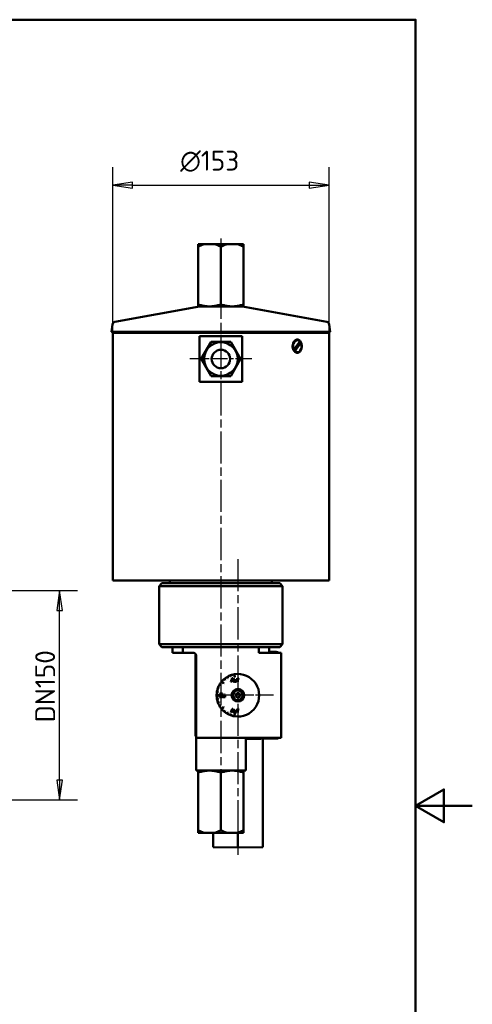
# Model space of a CAD drawing. Header units: millimetres. Extents: x 0 to 840, y 0 to 1188.
# Tile 18 of 18: x 521 to 840, y 454 to 1148. Entities that reach past the tile are written whole.
import ezdxf

# ---------------------------------------------------------------- set-up
doc = ezdxf.new("R2010")
doc.units = ezdxf.units.MM
doc.header["$LTSCALE"] = 4
doc.linetypes.add('CHAIN', pattern=[0.3543, 0.2362, -0.0295, 0.0591, -0.0295])
for name, color, linetype, lineweight in [('Bemaßungen(DIN)', 7, 'Continuous', 25), ('Mittelpunktmarkierung(DIN)', 4, 'CHAIN', 25), ('Rahmen_0', 179, 'Continuous', 50), ('Sichtbare Kanten(DIN)', 7, 'Continuous', 50)]:
    doc.layers.add(name, color=color, linetype=linetype, lineweight=lineweight)
doc.styles.add('STANDARD-BSI~0', font='isocpeur.ttf')
doc.dimstyles.new('STANDARD-DIN', dxfattribs={"dimscale": 4, "dimtxt": 3.5, "dimasz": 3.5, "dimexe": 3.175, "dimexo": 0, "dimgap": 0.8, "dimtad": 1, "dimrnd": 1e-08, "dimtxsty": 'STANDARD-BSI~0', "dimblk": 'Filled-1', "dimcen": 0.09, "dimdle": 10, "dimclrd": 5, "dimclre": 5, "dimclrt": 256, "dimadec": 1, "dimazin": 2, "dimtfac": 0.714286, "dimtdec": 3, "dimtmove": 0, "dimatfit": 3, "dimfxl": 0, "dimtolj": 1, "dimlwd": 25, "dimlwe": 25, "dimarcsym": 0})

# ---------------------------------------------------------------- blocks, each defined once
blk = doc.blocks.new('Ränder Default Border')
at = {"layer": 'Rahmen_0', "flags": 128}
for points in [[(10, 10), (10, 287), (200, 287), (200, 10), (10, 10)], [(210, 148.5), (200, 148.5), (205, 151.39), (205, 145.61), (200, 148.5)]]:
    blk.add_lwpolyline(points, dxfattribs=at)
blk = doc.blocks.new('Filled-1')
at = {"color": 0}
for p, q in [((0, 0), (-1, 0.143)), ((-1, 0.143), (-1, -0.143)), ((-1, 0), (0, 0)), ((-1, -0.143), (0, 0))]:
    blk.add_line(p, q, dxfattribs=at)
at = {"color": 0, "flags": 128}
blk.add_lwpolyline([(-1, -0.143), (0, 0), (-1, 0.143), (-1, -0.143)], dxfattribs=at)
at = {"color": 0}
blk.add_solid([(-1, -0.143), (0, 0), (-1, 0.143), (-1, -0.143)], dxfattribs=at)
blk = doc.blocks.new('*D19')
at = {"layer": 'Bemaßungen(DIN)', "color": 5, "linetype": 'Continuous', "lineweight": 25}
for p, q in [((586.65, 927.38), (586.65, 1044.08)), ((739.05, 927.38), (739.05, 1044.08)), ((600.65, 1031.38), (725.05, 1031.38))]:
    blk.add_line(p, q, dxfattribs=at)
at = {"layer": 'Defpoints', "color": 0, "linetype": 'Continuous'}
for p in [(739.05, 1031.38), (586.65, 927.38), (739.05, 927.38)]:
    blk.add_point(p, dxfattribs=at)
at = {"layer": 'Bemaßungen(DIN)', "color": 5, "linetype": 'Continuous', "lineweight": 25, "xscale": 14, "yscale": 14, "zscale": 14, "rotation": 180}
blk.add_blockref('Filled-1', (586.65, 1031.38), dxfattribs=at)
at = {"layer": 'Bemaßungen(DIN)', "color": 5, "linetype": 'Continuous', "lineweight": 25, "xscale": 14, "yscale": 14, "zscale": 14}
blk.add_blockref('Filled-1', (739.05, 1031.38), dxfattribs=at)
at = {"layer": 'Bemaßungen(DIN)', "color": 250, "linetype": 'Continuous', "lineweight": 25, "true_color": 0x3f3f3f, "insert": (625.29, 1055.65), "char_height": 14, "attachment_point": 1, "style": 'STANDARD-BSI~0'}
blk.add_mtext('\\A1; \\fAIGDT|b0|i0;\\H14.0000;n\\fISOCPEUR|b0|i0;\\H14.0000;153', dxfattribs=at)
blk = doc.blocks.new('*D23')
at = {"layer": 'Bemaßungen(DIN)', "color": 5, "linetype": 'Continuous', "lineweight": 25}
for p, q in [((395.65, 745.63), (561.92, 745.63)), ((549.22, 612.13), (549.22, 731.63)), ((395.65, 598.13), (561.92, 598.13))]:
    blk.add_line(p, q, dxfattribs=at)
at = {"layer": 'Defpoints', "color": 0, "linetype": 'Continuous'}
for p in [(395.65, 745.63), (549.22, 745.63), (395.65, 598.13)]:
    blk.add_point(p, dxfattribs=at)
at = {"layer": 'Bemaßungen(DIN)', "color": 5, "linetype": 'Continuous', "lineweight": 25, "xscale": 14, "yscale": 14, "zscale": 14}
for p, rotation in [((549.22, 745.63), 90), ((549.22, 598.13), 270)]:
    blk.add_blockref('Filled-1', p, dxfattribs=dict(at, rotation=rotation))
at = {"layer": 'Bemaßungen(DIN)', "color": 250, "linetype": 'Continuous', "lineweight": 25, "true_color": 0x3f3f3f, "insert": (532.02, 643.88), "char_height": 14, "attachment_point": 1, "rotation": 90, "style": 'STANDARD-BSI~0'}
blk.add_mtext('\\A1; DN150', dxfattribs=at)

msp = doc.modelspace()

# ---------------------------------------------------------------- linework, layer by layer
at = {"layer": 'Mittelpunktmarkierung(DIN)', "linetype": 'CHAIN', "ltscale": 23.990969}
for p, q in [((662.85, 993.792), (662.85, 610.492)), ((674.85, 767.893), (674.85, 559.544))]:
    msp.add_line(p, q, dxfattribs=at)
at = {"layer": 'Mittelpunktmarkierung(DIN)', "linetype": 'CHAIN', "ltscale": 12.1434}
msp.add_line((684.707, 908.881), (640.994, 908.881), dxfattribs=at)
at = {"layer": 'Mittelpunktmarkierung(DIN)', "linetype": 'CHAIN', "ltscale": 9.722965}
msp.add_line((699.85, 671.881), (664.85, 671.881), dxfattribs=at)
at = {"layer": 'Sichtbare Kanten(DIN)'}
for p, q in [((651.448, 989.881), (646.85, 989.881)), ((646.85, 987.881), (646.85, 989.881)), ((646.85, 987.881), (646.85, 947.381)), ((651.448, 989.881), (658.252, 989.881)), ((667.448, 989.881), (658.252, 989.881)), ((662.85, 987.881), (662.85, 947.381)), ((667.448, 989.881), (674.252, 989.881)), ((678.85, 989.881), (674.252, 989.881)), ((678.85, 989.881), (678.85, 987.881)), ((678.85, 987.881), (678.85, 947.381)), ((647.672, 945.849), (588.144, 934.997)), ((646.85, 945.952), (646.85, 947.381)), ((646.973, 945.881), (646.85, 945.952)), ((646.973, 945.881), (678.727, 945.881)), ((678.028, 945.849), (737.556, 934.997)), ((678.727, 945.881), (678.85, 945.952)), ((678.85, 947.381), (678.85, 945.952)), ((586.518, 933.273), (585.871, 928.003)), ((739.182, 933.273), (739.829, 928.003)), ((585.871, 928.003), (739.829, 928.003)), ((586.863, 927.881), (585.871, 928.003)), ((587.15, 927.881), (586.65, 927.381)), ((739.05, 927.381), (586.65, 927.381)), ((586.65, 752.881), (586.65, 927.381)), ((586.863, 927.881), (738.837, 927.881)), ((677.85, 924.881), (647.85, 924.881)), ((647.85, 892.881), (647.85, 924.881)), ((677.85, 924.881), (677.85, 892.881)), ((738.55, 927.881), (739.05, 927.381)), ((738.837, 927.881), (739.829, 928.003)), ((739.05, 752.881), (739.05, 927.381)), ((648.994, 908.881), (655.922, 920.881)), ((655.922, 920.881), (669.778, 920.881)), ((669.778, 920.881), (676.707, 908.881)), ((714.244, 915.586), (718.484, 921.272)), ((714.479, 915.052), (717.881, 919.614)), ((719.219, 920.176), (714.979, 914.49)), ((716.732, 922.081), (716.378, 922.081)), ((718.865, 920.176), (719.219, 920.176)), ((713.891, 915.586), (714.244, 915.586)), ((714.979, 914.49), (714.626, 914.49)), ((716.732, 913.681), (716.378, 913.681)), ((655.922, 896.881), (648.994, 908.881)), ((676.707, 908.881), (669.778, 896.881)), ((669.778, 896.881), (655.922, 896.881)), ((647.85, 892.881), (677.85, 892.881)), ((586.65, 752.881), (739.05, 752.881)), ((621.35, 750.881), (619.35, 748.881)), ((621.35, 750.881), (704.35, 750.881)), ((626.85, 750.881), (626.85, 752.881)), ((698.85, 750.881), (698.85, 752.881)), ((704.35, 750.881), (706.35, 748.881)), ((706.35, 748.881), (619.35, 748.881)), ((619.35, 748.881), (619.35, 707.881)), ((706.35, 748.881), (706.35, 707.881)), ((619.35, 707.881), (706.35, 707.881)), ((621.35, 705.881), (619.35, 707.881)), ((704.35, 705.881), (706.35, 707.881)), ((704.35, 705.881), (621.35, 705.881)), ((628.85, 701.881), (628.85, 705.881)), ((628.85, 701.881), (636.111, 701.881)), ((636.111, 701.881), (636.111, 705.881)), ((643.35, 701.881), (636.111, 701.881)), ((689.59, 705.881), (689.59, 701.881)), ((705.35, 701.881), (689.59, 701.881)), ((696.85, 701.881), (696.85, 705.881)), ((696.85, 702.521), (701.902, 702.432)), ((705.35, 701.881), (705.35, 641.881)), ((644.85, 644.329), (644.85, 699.433)), ((645.35, 699.881), (645.35, 641.881)), ((663.264, 681.407), (664.796, 680.122)), ((664.989, 680.352), (663.456, 681.637)), ((664.796, 680.122), (664.989, 680.352)), ((665.132, 683.307), (665.775, 682.541)), ((665.928, 682.67), (665.285, 683.436)), ((665.775, 682.541), (665.928, 682.67)), ((667.264, 684.821), (667.764, 683.955)), ((667.937, 684.055), (667.437, 684.921)), ((667.764, 683.955), (667.937, 684.055)), ((669.626, 685.942), (669.968, 685.002)), ((670.156, 685.071), (669.814, 686.01)), ((670.822, 683.878), (669.846, 681.338)), ((669.846, 681.338), (670.202, 681.338)), ((669.968, 685.002), (670.156, 685.071)), ((670.202, 681.338), (670.481, 682.107)), ((670.481, 682.107), (671.546, 682.107)), ((670.578, 682.38), (670.859, 683.125)), ((671.441, 682.38), (670.578, 682.38)), ((671.186, 683.878), (670.822, 683.878)), ((671.174, 683.085), (671.441, 682.38)), ((672.224, 681.338), (671.186, 683.878)), ((671.546, 682.107), (671.84, 681.338)), ((671.84, 681.338), (672.224, 681.338)), ((672.098, 686.626), (672.445, 684.657)), ((672.741, 684.709), (672.393, 686.678)), ((672.756, 683.18), (672.444, 683.18)), ((672.444, 683.18), (672.444, 682.039)), ((672.445, 684.657), (672.741, 684.709)), ((672.756, 682.159), (672.756, 683.18)), ((673.935, 683.18), (673.623, 683.18)), ((673.623, 683.18), (673.623, 682.194)), ((673.656, 681.609), (673.656, 681.338)), ((673.656, 681.338), (673.935, 681.338)), ((673.935, 681.338), (673.935, 683.18)), ((674.498, 683.18), (674.223, 683.18)), ((674.223, 683.18), (674.223, 682.938)), ((674.223, 682.938), (674.498, 682.938)), ((674.498, 683.375), (674.498, 683.18)), ((674.498, 682.938), (674.498, 681.338)), ((674.498, 681.338), (674.81, 681.338)), ((674.808, 683.18), (674.808, 683.348)), ((675.166, 683.18), (674.808, 683.18)), ((674.81, 681.338), (674.81, 682.938)), ((674.81, 682.938), (675.166, 682.938)), ((675.166, 682.938), (675.166, 683.18)), ((675.251, 683.617), (675.3, 683.89)), ((660.061, 674.387), (661.046, 674.214)), ((661.08, 674.411), (660.096, 674.584)), ((660.721, 676.917), (661.661, 676.575)), ((661.729, 676.763), (660.789, 677.105)), ((661.046, 674.214), (661.08, 674.411)), ((661.661, 676.575), (661.729, 676.763)), ((661.81, 679.294), (662.676, 678.794)), ((662.776, 678.967), (661.91, 679.467)), ((662.676, 678.794), (662.776, 678.967)), ((673.35, 672.747), (674.85, 673.613)), ((674.85, 673.613), (676.35, 672.747)), ((661.851, 672.031), (659.851, 672.031)), ((659.851, 671.731), (661.851, 671.731)), ((661.046, 669.548), (660.061, 669.375)), ((660.096, 669.178), (661.08, 669.352)), ((661.661, 667.187), (660.721, 666.845)), ((660.789, 666.657), (661.729, 666.999)), ((661.08, 669.352), (661.046, 669.548)), ((661.729, 666.999), (661.661, 667.187)), ((661.851, 671.731), (661.851, 672.031)), ((663.262, 672.481), (661.959, 670.855)), ((661.959, 670.855), (661.959, 670.544)), ((661.959, 670.544), (663.969, 670.544)), ((663.928, 673.084), (662.107, 673.084)), ((662.107, 673.084), (662.107, 672.783)), ((662.107, 672.783), (663.528, 672.783)), ((662.347, 670.844), (662.5, 671.024)), ((663.969, 670.844), (662.347, 670.844)), ((662.5, 671.024), (663.928, 672.783)), ((663.928, 672.783), (663.928, 673.084)), ((663.969, 670.544), (663.969, 670.844)), ((664.596, 672.385), (664.285, 672.385)), ((664.285, 672.385), (664.285, 671.244)), ((664.596, 671.364), (664.596, 672.385)), ((665.775, 672.385), (665.464, 672.385)), ((665.464, 672.385), (665.464, 671.399)), ((665.497, 670.815), (665.497, 670.544)), ((665.497, 670.544), (665.775, 670.544)), ((665.775, 670.544), (665.775, 672.385)), ((673.35, 671.015), (673.35, 672.747)), ((674.85, 670.149), (673.35, 671.015)), ((676.35, 671.015), (674.85, 670.149)), ((676.35, 672.747), (676.35, 671.015)), ((662.676, 664.968), (661.81, 664.468)), ((661.91, 664.295), (662.776, 664.795)), ((662.776, 664.795), (662.676, 664.968)), ((664.796, 663.64), (663.264, 662.355)), ((663.456, 662.125), (664.989, 663.41)), ((664.989, 663.41), (664.796, 663.64)), ((665.775, 661.221), (665.132, 660.455)), ((665.285, 660.326), (665.928, 661.092)), ((665.928, 661.092), (665.775, 661.221)), ((667.764, 659.807), (667.264, 658.941)), ((667.437, 658.841), (667.937, 659.707)), ((667.937, 659.707), (667.764, 659.807)), ((670.822, 662.338), (669.846, 659.798)), ((669.846, 659.798), (670.202, 659.798)), ((670.202, 659.798), (670.481, 660.567)), ((670.481, 660.567), (671.546, 660.567)), ((670.578, 660.84), (670.859, 661.585)), ((671.441, 660.84), (670.578, 660.84)), ((671.186, 662.338), (670.822, 662.338)), ((671.174, 661.545), (671.441, 660.84)), ((672.224, 659.798), (671.186, 662.338)), ((671.546, 660.567), (671.84, 659.798)), ((671.84, 659.798), (672.224, 659.798)), ((672.756, 661.64), (672.444, 661.64)), ((672.444, 661.64), (672.444, 660.499)), ((672.756, 660.619), (672.756, 661.64)), ((673.935, 661.64), (673.623, 661.64)), ((673.623, 661.64), (673.623, 660.654)), ((673.656, 660.069), (673.656, 659.798)), ((673.656, 659.798), (673.935, 659.798)), ((673.935, 659.798), (673.935, 661.64)), ((674.498, 661.64), (674.223, 661.64)), ((674.223, 661.64), (674.223, 661.398)), ((674.223, 661.398), (674.498, 661.398)), ((674.498, 661.835), (674.498, 661.64)), ((674.498, 661.398), (674.498, 659.798)), ((674.498, 659.798), (674.81, 659.798)), ((674.808, 661.64), (674.808, 661.808)), ((675.166, 661.64), (674.808, 661.64)), ((674.81, 659.798), (674.81, 661.398)), ((674.81, 661.398), (675.166, 661.398)), ((675.166, 661.398), (675.166, 661.64)), ((675.251, 662.077), (675.3, 662.35)), ((669.968, 658.76), (669.626, 657.82)), ((669.814, 657.752), (670.156, 658.691)), ((670.156, 658.691), (669.968, 658.76)), ((672.445, 659.105), (672.098, 657.136)), ((672.393, 657.084), (672.741, 659.053)), ((672.741, 659.053), (672.445, 659.105)), ((705.35, 641.881), (645.35, 641.881)), ((645.35, 641.881), (645.35, 618.881)), ((680.35, 641.881), (680.35, 618.881)), ((701.902, 641.33), (680.35, 640.953)), ((692.35, 641.163), (692.35, 564.837)), ((680.35, 618.881), (645.35, 618.881)), ((646.973, 618.881), (646.85, 618.81)), ((646.85, 617.381), (646.85, 618.81)), ((678.727, 618.881), (678.85, 618.81)), ((678.85, 618.81), (678.85, 617.381)), ((646.85, 576.881), (646.85, 617.381)), ((662.85, 576.881), (662.85, 617.381)), ((678.85, 576.881), (678.85, 617.381)), ((646.85, 574.881), (646.85, 576.881)), ((678.85, 576.881), (678.85, 574.881)), ((646.85, 574.881), (651.448, 574.881)), ((658.252, 574.881), (651.448, 574.881)), ((657.35, 564.837), (657.35, 574.881)), ((658.252, 574.881), (667.448, 574.881)), ((674.252, 574.881), (667.448, 574.881)), ((674.252, 574.881), (678.85, 574.881)), ((674.85, 564.532), (674.85, 574.881)), ((657.35, 564.837), (674.85, 564.532)), ((692.35, 564.837), (674.85, 564.532))]:
    msp.add_line(p, q, dxfattribs=at)
at = {"layer": 'Sichtbare Kanten(DIN)', "flags": 128}
for points in [[(651.448, 989.881), (651.265, 989.829), (651.082, 989.775), (650.898, 989.718), (650.714, 989.658), (650.529, 989.596), (650.343, 989.531), (650.157, 989.463), (649.97, 989.393), (649.783, 989.32), (649.594, 989.244), (649.405, 989.165), (649.215, 989.084), (649.024, 989), (648.832, 988.912), (648.639, 988.823), (648.446, 988.73), (648.251, 988.634), (648.054, 988.536), (647.857, 988.434), (647.658, 988.329), (647.458, 988.222), (647.257, 988.111), (647.054, 987.998), (646.85, 987.881)], [(662.85, 987.881), (662.646, 987.998), (662.443, 988.111), (662.242, 988.222), (662.042, 988.329), (661.843, 988.434), (661.646, 988.536), (661.45, 988.634), (661.255, 988.73), (661.061, 988.823), (660.868, 988.912), (660.676, 989), (660.485, 989.084), (660.295, 989.165), (660.106, 989.244), (659.918, 989.32), (659.73, 989.393), (659.543, 989.463), (659.357, 989.531), (659.172, 989.596), (658.987, 989.658), (658.802, 989.718), (658.618, 989.775), (658.435, 989.829), (658.252, 989.881)], [(667.448, 989.881), (667.265, 989.829), (667.082, 989.775), (666.898, 989.718), (666.714, 989.658), (666.529, 989.596), (666.343, 989.531), (666.157, 989.463), (665.97, 989.393), (665.783, 989.32), (665.594, 989.244), (665.405, 989.165), (665.215, 989.084), (665.024, 989), (664.832, 988.912), (664.639, 988.823), (664.446, 988.73), (664.251, 988.634), (664.054, 988.536), (663.857, 988.434), (663.658, 988.329), (663.458, 988.222), (663.257, 988.111), (663.054, 987.998), (662.85, 987.881)], [(678.85, 987.881), (678.646, 987.998), (678.443, 988.111), (678.242, 988.222), (678.042, 988.329), (677.843, 988.434), (677.646, 988.536), (677.45, 988.634), (677.255, 988.73), (677.061, 988.823), (676.868, 988.912), (676.676, 989), (676.485, 989.084), (676.295, 989.165), (676.106, 989.244), (675.918, 989.32), (675.73, 989.393), (675.543, 989.463), (675.357, 989.531), (675.172, 989.596), (674.987, 989.658), (674.802, 989.718), (674.618, 989.775), (674.435, 989.829), (674.252, 989.881)], [(646.85, 947.381), (647.606, 947.138), (648.337, 946.921), (649.046, 946.729), (649.737, 946.561), (650.41, 946.415), (651.069, 946.29), (651.717, 946.185), (652.355, 946.101), (652.985, 946.035), (653.61, 945.989), (654.231, 945.961), (654.85, 945.952), (655.469, 945.961), (656.09, 945.989), (656.715, 946.035), (657.345, 946.101), (657.983, 946.185), (658.631, 946.29), (659.29, 946.415), (659.964, 946.561), (660.654, 946.729), (661.363, 946.921), (662.094, 947.138), (662.85, 947.381)], [(662.85, 947.381), (663.606, 947.138), (664.337, 946.921), (665.046, 946.729), (665.737, 946.561), (666.41, 946.415), (667.069, 946.29), (667.717, 946.185), (668.355, 946.101), (668.985, 946.035), (669.61, 945.989), (670.231, 945.961), (670.85, 945.952), (671.469, 945.961), (672.09, 945.989), (672.715, 946.035), (673.345, 946.101), (673.983, 946.185), (674.631, 946.29), (675.29, 946.415), (675.964, 946.561), (676.654, 946.729), (677.363, 946.921), (678.094, 947.138), (678.85, 947.381)], [(716.732, 913.181), (716.312, 913.222), (715.887, 913.344), (715.469, 913.547), (715.072, 913.83), (714.708, 914.179), (714.387, 914.579), (714.105, 915.033), (713.86, 915.545), (713.662, 916.102), (713.521, 916.689), (713.436, 917.289), (713.408, 917.881), (713.436, 918.473), (713.521, 919.073), (713.662, 919.66), (713.86, 920.217), (714.105, 920.729), (714.387, 921.183), (714.708, 921.583), (715.072, 921.932), (715.469, 922.215), (715.887, 922.418), (716.312, 922.54), (716.732, 922.581)], [(716.732, 922.581), (717.148, 922.54), (717.563, 922.418), (717.966, 922.215), (718.341, 921.932), (718.682, 921.583), (718.979, 921.183), (719.236, 920.729), (719.458, 920.217), (719.635, 919.66), (719.762, 919.073), (719.837, 918.473), (719.862, 917.881), (719.837, 917.289), (719.762, 916.689), (719.635, 916.102), (719.458, 915.545), (719.236, 915.033), (718.979, 914.579), (718.682, 914.179), (718.341, 913.83), (717.966, 913.547), (717.563, 913.344), (717.148, 913.222), (716.732, 913.181)], [(717.881, 919.614), (717.918, 919.636), (717.955, 919.657), (717.993, 919.678), (718.03, 919.7), (718.069, 919.722), (718.107, 919.744), (718.146, 919.766), (718.186, 919.789), (718.225, 919.811), (718.265, 919.834), (718.306, 919.857), (718.346, 919.88), (718.387, 919.904), (718.429, 919.928), (718.471, 919.951), (718.513, 919.975), (718.556, 920), (718.599, 920.024), (718.642, 920.049), (718.686, 920.074), (718.73, 920.099), (718.775, 920.125), (718.82, 920.15), (718.865, 920.176)], [(714.626, 914.49), (714.619, 914.516), (714.612, 914.542), (714.605, 914.567), (714.599, 914.592), (714.592, 914.617), (714.585, 914.642), (714.579, 914.667), (714.573, 914.691), (714.566, 914.715), (714.56, 914.739), (714.554, 914.762), (714.548, 914.786), (714.542, 914.809), (714.536, 914.832), (714.53, 914.855), (714.524, 914.878), (714.518, 914.9), (714.512, 914.922), (714.507, 914.944), (714.501, 914.966), (714.495, 914.988), (714.49, 915.01), (714.484, 915.031), (714.479, 915.052)], [(670.859, 683.125), (670.866, 683.145), (670.873, 683.165), (670.88, 683.185), (670.886, 683.205), (670.893, 683.225), (670.9, 683.245), (670.906, 683.265), (670.912, 683.285), (670.918, 683.305), (670.924, 683.325), (670.93, 683.346), (670.936, 683.366), (670.942, 683.386), (670.947, 683.406), (670.953, 683.427), (670.958, 683.447), (670.963, 683.468), (670.968, 683.488), (670.973, 683.508), (670.978, 683.529), (670.983, 683.549), (670.987, 683.57), (670.992, 683.591), (670.996, 683.611)], [(670.996, 683.611), (671.003, 683.589), (671.009, 683.567), (671.016, 683.545), (671.023, 683.522), (671.03, 683.5), (671.037, 683.477), (671.044, 683.455), (671.051, 683.433), (671.058, 683.411), (671.066, 683.389), (671.073, 683.367), (671.08, 683.345), (671.088, 683.324), (671.096, 683.302), (671.103, 683.28), (671.111, 683.258), (671.119, 683.236), (671.127, 683.214), (671.135, 683.193), (671.142, 683.171), (671.15, 683.149), (671.158, 683.128), (671.166, 683.106), (671.174, 683.085)], [(672.444, 682.039), (672.444, 682.028), (672.444, 682.016), (672.444, 682.004), (672.445, 681.992), (672.445, 681.98), (672.445, 681.968), (672.445, 681.956), (672.446, 681.943), (672.446, 681.931), (672.446, 681.919), (672.447, 681.907), (672.447, 681.895), (672.448, 681.883), (672.449, 681.872), (672.45, 681.86), (672.451, 681.848), (672.452, 681.836), (672.453, 681.823), (672.454, 681.81), (672.456, 681.798), (672.457, 681.785), (672.459, 681.773), (672.461, 681.761), (672.464, 681.749)], [(672.464, 681.749), (672.472, 681.717), (672.484, 681.685), (672.498, 681.655), (672.515, 681.627), (672.533, 681.599), (672.554, 681.572), (672.576, 681.546), (672.6, 681.521), (672.626, 681.496), (672.654, 681.472), (672.684, 681.45), (672.714, 681.428), (672.746, 681.408), (672.778, 681.389), (672.81, 681.372), (672.842, 681.357), (672.874, 681.343), (672.906, 681.331), (672.937, 681.321), (672.967, 681.313), (672.996, 681.306), (673.023, 681.302), (673.049, 681.299), (673.073, 681.298)], [(672.775, 681.83), (672.773, 681.841), (672.771, 681.853), (672.769, 681.866), (672.767, 681.879), (672.766, 681.893), (672.764, 681.907), (672.763, 681.92), (672.762, 681.934), (672.761, 681.948), (672.76, 681.962), (672.76, 681.975), (672.759, 681.989), (672.759, 682.003), (672.758, 682.018), (672.758, 682.032), (672.757, 682.046), (672.757, 682.061), (672.757, 682.075), (672.756, 682.09), (672.756, 682.104), (672.756, 682.118), (672.756, 682.132), (672.756, 682.146), (672.756, 682.159)], [(673.135, 681.567), (673.115, 681.568), (673.095, 681.57), (673.075, 681.574), (673.056, 681.58), (673.036, 681.586), (673.017, 681.593), (672.999, 681.601), (672.98, 681.61), (672.962, 681.62), (672.945, 681.631), (672.927, 681.642), (672.91, 681.654), (672.894, 681.667), (672.879, 681.68), (672.864, 681.693), (672.85, 681.707), (672.837, 681.722), (672.824, 681.736), (672.813, 681.751), (672.803, 681.766), (672.795, 681.781), (672.787, 681.797), (672.78, 681.813), (672.775, 681.83)], [(673.073, 681.298), (673.102, 681.298), (673.131, 681.3), (673.16, 681.302), (673.188, 681.306), (673.217, 681.311), (673.245, 681.317), (673.273, 681.324), (673.301, 681.332), (673.328, 681.342), (673.354, 681.352), (673.38, 681.364), (673.406, 681.377), (673.431, 681.391), (673.455, 681.407), (673.479, 681.423), (673.502, 681.441), (673.524, 681.459), (673.545, 681.478), (673.565, 681.498), (673.585, 681.519), (673.604, 681.541), (673.622, 681.563), (673.639, 681.586), (673.656, 681.609)], [(673.623, 682.194), (673.622, 682.153), (673.619, 682.111), (673.612, 682.07), (673.604, 682.03), (673.593, 681.99), (673.58, 681.95), (673.564, 681.912), (673.546, 681.875), (673.525, 681.839), (673.503, 681.804), (673.479, 681.772), (673.454, 681.742), (673.427, 681.714), (673.4, 681.689), (673.372, 681.665), (673.343, 681.645), (673.315, 681.626), (673.287, 681.61), (673.259, 681.597), (673.232, 681.586), (673.205, 681.578), (673.181, 681.572), (673.157, 681.568), (673.135, 681.567)], [(674.531, 683.65), (674.528, 683.639), (674.524, 683.628), (674.521, 683.617), (674.518, 683.605), (674.516, 683.594), (674.514, 683.582), (674.511, 683.57), (674.51, 683.559), (674.508, 683.547), (674.507, 683.536), (674.505, 683.525), (674.504, 683.513), (674.503, 683.502), (674.502, 683.49), (674.501, 683.479), (674.501, 683.467), (674.5, 683.456), (674.5, 683.444), (674.499, 683.432), (674.499, 683.421), (674.499, 683.409), (674.499, 683.398), (674.498, 683.386), (674.498, 683.375)], [(675.008, 683.921), (674.982, 683.92), (674.957, 683.918), (674.932, 683.915), (674.908, 683.91), (674.883, 683.904), (674.859, 683.897), (674.835, 683.889), (674.811, 683.88), (674.788, 683.871), (674.765, 683.86), (674.742, 683.848), (674.72, 683.836), (674.698, 683.823), (674.677, 683.809), (674.657, 683.795), (674.638, 683.78), (674.62, 683.765), (674.603, 683.75), (674.588, 683.734), (674.574, 683.718), (674.562, 683.703), (674.55, 683.686), (674.54, 683.668), (674.531, 683.65)], [(674.808, 683.348), (674.809, 683.366), (674.81, 683.384), (674.812, 683.402), (674.816, 683.42), (674.82, 683.437), (674.826, 683.454), (674.832, 683.471), (674.84, 683.488), (674.848, 683.504), (674.858, 683.519), (674.868, 683.534), (674.879, 683.547), (674.892, 683.561), (674.905, 683.573), (674.919, 683.584), (674.934, 683.594), (674.949, 683.604), (674.965, 683.612), (674.982, 683.619), (674.999, 683.624), (675.016, 683.629), (675.034, 683.632), (675.051, 683.634), (675.069, 683.634)], [(675.3, 683.89), (675.288, 683.892), (675.276, 683.895), (675.264, 683.897), (675.252, 683.899), (675.239, 683.901), (675.227, 683.903), (675.215, 683.905), (675.203, 683.906), (675.191, 683.908), (675.179, 683.91), (675.167, 683.911), (675.154, 683.912), (675.142, 683.914), (675.13, 683.915), (675.118, 683.916), (675.106, 683.917), (675.093, 683.918), (675.081, 683.919), (675.069, 683.919), (675.057, 683.92), (675.044, 683.92), (675.032, 683.921), (675.02, 683.921), (675.008, 683.921)], [(675.069, 683.634), (675.077, 683.634), (675.085, 683.634), (675.092, 683.634), (675.1, 683.634), (675.108, 683.634), (675.115, 683.633), (675.123, 683.633), (675.13, 683.632), (675.138, 683.632), (675.146, 683.631), (675.153, 683.631), (675.161, 683.63), (675.168, 683.629), (675.176, 683.628), (675.184, 683.627), (675.191, 683.626), (675.199, 683.625), (675.206, 683.624), (675.214, 683.623), (675.221, 683.622), (675.229, 683.621), (675.236, 683.62), (675.244, 683.618), (675.251, 683.617)], [(663.528, 672.783), (663.516, 672.771), (663.504, 672.759), (663.493, 672.747), (663.481, 672.735), (663.47, 672.723), (663.459, 672.71), (663.447, 672.698), (663.436, 672.685), (663.425, 672.673), (663.414, 672.66), (663.403, 672.648), (663.392, 672.635), (663.381, 672.623), (663.37, 672.61), (663.359, 672.597), (663.348, 672.585), (663.337, 672.572), (663.326, 672.559), (663.316, 672.546), (663.305, 672.533), (663.294, 672.52), (663.283, 672.507), (663.273, 672.494), (663.262, 672.481)], [(664.285, 671.244), (664.285, 671.233), (664.285, 671.221), (664.285, 671.209), (664.285, 671.197), (664.285, 671.185), (664.285, 671.173), (664.286, 671.161), (664.286, 671.149), (664.286, 671.136), (664.287, 671.124), (664.287, 671.112), (664.288, 671.1), (664.288, 671.089), (664.289, 671.077), (664.29, 671.065), (664.291, 671.053), (664.292, 671.041), (664.293, 671.028), (664.294, 671.015), (664.296, 671.003), (664.298, 670.99), (664.3, 670.978), (664.302, 670.966), (664.304, 670.954)], [(664.304, 670.954), (664.312, 670.922), (664.324, 670.891), (664.338, 670.861), (664.355, 670.832), (664.374, 670.804), (664.394, 670.777), (664.416, 670.751), (664.441, 670.726), (664.467, 670.701), (664.495, 670.678), (664.524, 670.655), (664.555, 670.633), (664.586, 670.613), (664.618, 670.594), (664.65, 670.577), (664.682, 670.562), (664.714, 670.548), (664.746, 670.536), (664.777, 670.526), (664.807, 670.518), (664.836, 670.511), (664.864, 670.507), (664.89, 670.504), (664.914, 670.503)], [(664.616, 671.035), (664.613, 671.046), (664.611, 671.058), (664.609, 671.071), (664.608, 671.084), (664.606, 671.098), (664.605, 671.112), (664.604, 671.126), (664.602, 671.139), (664.602, 671.153), (664.601, 671.167), (664.6, 671.18), (664.599, 671.194), (664.599, 671.208), (664.598, 671.223), (664.598, 671.237), (664.598, 671.251), (664.597, 671.266), (664.597, 671.28), (664.597, 671.295), (664.597, 671.309), (664.596, 671.323), (664.596, 671.337), (664.596, 671.351), (664.596, 671.364)], [(664.976, 670.772), (664.955, 670.773), (664.935, 670.775), (664.915, 670.779), (664.896, 670.785), (664.876, 670.791), (664.857, 670.798), (664.839, 670.806), (664.821, 670.815), (664.803, 670.825), (664.785, 670.836), (664.767, 670.847), (664.751, 670.859), (664.734, 670.872), (664.719, 670.885), (664.704, 670.899), (664.69, 670.912), (664.677, 670.927), (664.665, 670.941), (664.654, 670.956), (664.644, 670.971), (664.635, 670.986), (664.627, 671.002), (664.621, 671.018), (664.616, 671.035)], [(664.914, 670.503), (664.943, 670.503), (664.971, 670.505), (665, 670.507), (665.029, 670.511), (665.057, 670.516), (665.085, 670.522), (665.113, 670.529), (665.141, 670.537), (665.168, 670.547), (665.195, 670.557), (665.221, 670.569), (665.246, 670.582), (665.271, 670.597), (665.295, 670.612), (665.319, 670.628), (665.342, 670.646), (665.364, 670.664), (665.385, 670.683), (665.406, 670.703), (665.425, 670.724), (665.444, 670.746), (665.462, 670.768), (665.48, 670.791), (665.497, 670.815)], [(665.464, 671.399), (665.462, 671.358), (665.459, 671.316), (665.453, 671.275), (665.444, 671.235), (665.433, 671.195), (665.42, 671.155), (665.404, 671.117), (665.386, 671.08), (665.366, 671.044), (665.343, 671.009), (665.319, 670.977), (665.294, 670.947), (665.267, 670.919), (665.24, 670.894), (665.212, 670.871), (665.184, 670.85), (665.155, 670.831), (665.127, 670.816), (665.099, 670.802), (665.072, 670.791), (665.046, 670.783), (665.021, 670.777), (664.997, 670.773), (664.976, 670.772)], [(670.859, 661.585), (670.866, 661.605), (670.873, 661.625), (670.88, 661.645), (670.886, 661.665), (670.893, 661.685), (670.9, 661.705), (670.906, 661.725), (670.912, 661.745), (670.918, 661.765), (670.924, 661.785), (670.93, 661.806), (670.936, 661.826), (670.942, 661.846), (670.947, 661.866), (670.953, 661.887), (670.958, 661.907), (670.963, 661.928), (670.968, 661.948), (670.973, 661.968), (670.978, 661.989), (670.983, 662.009), (670.987, 662.03), (670.992, 662.051), (670.996, 662.071)], [(670.996, 662.071), (671.003, 662.049), (671.009, 662.027), (671.016, 662.005), (671.023, 661.982), (671.03, 661.96), (671.037, 661.937), (671.044, 661.915), (671.051, 661.893), (671.058, 661.871), (671.066, 661.849), (671.073, 661.827), (671.08, 661.805), (671.088, 661.784), (671.096, 661.762), (671.103, 661.74), (671.111, 661.718), (671.119, 661.696), (671.127, 661.674), (671.135, 661.653), (671.142, 661.631), (671.15, 661.609), (671.158, 661.588), (671.166, 661.566), (671.174, 661.545)], [(672.444, 660.499), (672.444, 660.488), (672.444, 660.476), (672.444, 660.464), (672.445, 660.452), (672.445, 660.44), (672.445, 660.428), (672.445, 660.416), (672.446, 660.403), (672.446, 660.391), (672.446, 660.379), (672.447, 660.367), (672.447, 660.355), (672.448, 660.343), (672.449, 660.332), (672.45, 660.32), (672.451, 660.308), (672.452, 660.296), (672.453, 660.283), (672.454, 660.27), (672.456, 660.258), (672.457, 660.245), (672.459, 660.233), (672.461, 660.221), (672.464, 660.209)], [(672.464, 660.209), (672.472, 660.177), (672.484, 660.145), (672.498, 660.115), (672.515, 660.087), (672.533, 660.059), (672.554, 660.032), (672.576, 660.006), (672.6, 659.981), (672.626, 659.956), (672.654, 659.932), (672.684, 659.91), (672.714, 659.888), (672.746, 659.868), (672.778, 659.849), (672.81, 659.832), (672.842, 659.817), (672.874, 659.803), (672.906, 659.791), (672.937, 659.781), (672.967, 659.773), (672.996, 659.766), (673.023, 659.762), (673.049, 659.759), (673.073, 659.758)], [(672.775, 660.29), (672.773, 660.301), (672.771, 660.313), (672.769, 660.326), (672.767, 660.339), (672.766, 660.353), (672.764, 660.367), (672.763, 660.38), (672.762, 660.394), (672.761, 660.408), (672.76, 660.422), (672.76, 660.435), (672.759, 660.449), (672.759, 660.463), (672.758, 660.478), (672.758, 660.492), (672.757, 660.506), (672.757, 660.521), (672.757, 660.535), (672.756, 660.55), (672.756, 660.564), (672.756, 660.578), (672.756, 660.592), (672.756, 660.606), (672.756, 660.619)], [(673.135, 660.027), (673.115, 660.028), (673.095, 660.03), (673.075, 660.034), (673.056, 660.04), (673.036, 660.046), (673.017, 660.053), (672.999, 660.061), (672.98, 660.07), (672.962, 660.08), (672.945, 660.091), (672.927, 660.102), (672.91, 660.114), (672.894, 660.127), (672.879, 660.14), (672.864, 660.153), (672.85, 660.167), (672.837, 660.182), (672.824, 660.196), (672.813, 660.211), (672.803, 660.226), (672.795, 660.241), (672.787, 660.257), (672.78, 660.273), (672.775, 660.29)], [(673.073, 659.758), (673.102, 659.758), (673.131, 659.76), (673.16, 659.762), (673.188, 659.766), (673.217, 659.771), (673.245, 659.777), (673.273, 659.784), (673.301, 659.792), (673.328, 659.802), (673.354, 659.812), (673.38, 659.824), (673.406, 659.837), (673.431, 659.851), (673.455, 659.867), (673.479, 659.883), (673.502, 659.901), (673.524, 659.919), (673.545, 659.938), (673.565, 659.958), (673.585, 659.979), (673.604, 660.001), (673.622, 660.023), (673.639, 660.046), (673.656, 660.069)], [(673.623, 660.654), (673.622, 660.613), (673.619, 660.571), (673.612, 660.53), (673.604, 660.49), (673.593, 660.45), (673.58, 660.41), (673.564, 660.372), (673.546, 660.335), (673.525, 660.299), (673.503, 660.264), (673.479, 660.232), (673.454, 660.202), (673.427, 660.174), (673.4, 660.149), (673.372, 660.125), (673.343, 660.105), (673.315, 660.086), (673.287, 660.07), (673.259, 660.057), (673.232, 660.046), (673.205, 660.038), (673.181, 660.032), (673.157, 660.028), (673.135, 660.027)], [(674.531, 662.11), (674.528, 662.099), (674.524, 662.088), (674.521, 662.077), (674.518, 662.065), (674.516, 662.054), (674.514, 662.042), (674.511, 662.03), (674.51, 662.019), (674.508, 662.007), (674.507, 661.996), (674.505, 661.985), (674.504, 661.973), (674.503, 661.962), (674.502, 661.95), (674.501, 661.939), (674.501, 661.927), (674.5, 661.916), (674.5, 661.904), (674.499, 661.892), (674.499, 661.881), (674.499, 661.869), (674.499, 661.858), (674.498, 661.846), (674.498, 661.835)], [(675.008, 662.381), (674.982, 662.38), (674.957, 662.378), (674.932, 662.375), (674.908, 662.37), (674.883, 662.364), (674.859, 662.357), (674.835, 662.349), (674.811, 662.34), (674.788, 662.331), (674.765, 662.32), (674.742, 662.308), (674.72, 662.296), (674.698, 662.283), (674.677, 662.269), (674.657, 662.255), (674.638, 662.24), (674.62, 662.225), (674.603, 662.21), (674.588, 662.194), (674.574, 662.178), (674.562, 662.163), (674.55, 662.146), (674.54, 662.128), (674.531, 662.11)], [(674.808, 661.808), (674.809, 661.826), (674.81, 661.844), (674.812, 661.862), (674.816, 661.88), (674.82, 661.897), (674.826, 661.914), (674.832, 661.931), (674.84, 661.948), (674.848, 661.964), (674.858, 661.979), (674.868, 661.994), (674.879, 662.007), (674.892, 662.021), (674.905, 662.033), (674.919, 662.044), (674.934, 662.054), (674.949, 662.064), (674.965, 662.072), (674.982, 662.079), (674.999, 662.084), (675.016, 662.089), (675.034, 662.092), (675.051, 662.094), (675.069, 662.094)], [(675.3, 662.35), (675.288, 662.352), (675.276, 662.355), (675.264, 662.357), (675.252, 662.359), (675.239, 662.361), (675.227, 662.363), (675.215, 662.365), (675.203, 662.366), (675.191, 662.368), (675.179, 662.37), (675.167, 662.371), (675.154, 662.372), (675.142, 662.374), (675.13, 662.375), (675.118, 662.376), (675.106, 662.377), (675.093, 662.378), (675.081, 662.379), (675.069, 662.379), (675.057, 662.38), (675.044, 662.38), (675.032, 662.381), (675.02, 662.381), (675.008, 662.381)], [(675.069, 662.094), (675.077, 662.094), (675.085, 662.094), (675.092, 662.094), (675.1, 662.094), (675.108, 662.094), (675.115, 662.093), (675.123, 662.093), (675.13, 662.092), (675.138, 662.092), (675.146, 662.091), (675.153, 662.091), (675.161, 662.09), (675.168, 662.089), (675.176, 662.088), (675.184, 662.087), (675.191, 662.086), (675.199, 662.085), (675.206, 662.084), (675.214, 662.083), (675.221, 662.082), (675.229, 662.081), (675.236, 662.08), (675.244, 662.078), (675.251, 662.077)], [(662.85, 617.381), (662.094, 617.624), (661.363, 617.841), (660.654, 618.033), (659.964, 618.201), (659.29, 618.347), (658.631, 618.472), (657.983, 618.577), (657.345, 618.662), (656.715, 618.727), (656.09, 618.773), (655.469, 618.801), (654.85, 618.81), (654.231, 618.801), (653.61, 618.773), (652.985, 618.727), (652.355, 618.662), (651.717, 618.577), (651.069, 618.472), (650.41, 618.347), (649.737, 618.201), (649.046, 618.033), (648.337, 617.841), (647.606, 617.624), (646.85, 617.381)], [(678.85, 617.381), (678.094, 617.624), (677.363, 617.841), (676.654, 618.033), (675.964, 618.201), (675.29, 618.347), (674.631, 618.472), (673.983, 618.577), (673.345, 618.662), (672.715, 618.727), (672.09, 618.773), (671.469, 618.801), (670.85, 618.81), (670.231, 618.801), (669.61, 618.773), (668.985, 618.727), (668.355, 618.662), (667.717, 618.577), (667.069, 618.472), (666.41, 618.347), (665.737, 618.201), (665.046, 618.033), (664.337, 617.841), (663.606, 617.624), (662.85, 617.381)], [(646.85, 576.881), (647.054, 576.764), (647.257, 576.651), (647.458, 576.54), (647.658, 576.433), (647.857, 576.328), (648.054, 576.226), (648.251, 576.128), (648.446, 576.032), (648.639, 575.939), (648.832, 575.85), (649.024, 575.762), (649.215, 575.678), (649.405, 575.597), (649.594, 575.518), (649.783, 575.442), (649.97, 575.369), (650.157, 575.299), (650.343, 575.231), (650.529, 575.166), (650.714, 575.104), (650.898, 575.044), (651.082, 574.987), (651.265, 574.933), (651.448, 574.881)], [(658.252, 574.881), (658.435, 574.933), (658.618, 574.987), (658.802, 575.044), (658.987, 575.104), (659.172, 575.166), (659.357, 575.231), (659.543, 575.299), (659.73, 575.369), (659.918, 575.442), (660.106, 575.518), (660.295, 575.597), (660.485, 575.678), (660.676, 575.762), (660.868, 575.85), (661.061, 575.939), (661.255, 576.032), (661.45, 576.128), (661.646, 576.226), (661.843, 576.328), (662.042, 576.433), (662.242, 576.54), (662.443, 576.651), (662.646, 576.764), (662.85, 576.881)], [(662.85, 576.881), (663.054, 576.764), (663.257, 576.651), (663.458, 576.54), (663.658, 576.433), (663.857, 576.328), (664.054, 576.226), (664.251, 576.128), (664.446, 576.032), (664.639, 575.939), (664.832, 575.85), (665.024, 575.762), (665.215, 575.678), (665.405, 575.597), (665.594, 575.518), (665.783, 575.442), (665.97, 575.369), (666.157, 575.299), (666.343, 575.231), (666.529, 575.166), (666.714, 575.104), (666.898, 575.044), (667.082, 574.987), (667.265, 574.933), (667.448, 574.881)], [(674.252, 574.881), (674.435, 574.933), (674.618, 574.987), (674.802, 575.044), (674.987, 575.104), (675.172, 575.166), (675.357, 575.231), (675.543, 575.299), (675.73, 575.369), (675.918, 575.442), (676.106, 575.518), (676.295, 575.597), (676.485, 575.678), (676.676, 575.762), (676.868, 575.85), (677.061, 575.939), (677.255, 576.032), (677.45, 576.128), (677.646, 576.226), (677.843, 576.328), (678.042, 576.433), (678.242, 576.54), (678.443, 576.651), (678.646, 576.764), (678.85, 576.881)]]:
    msp.add_lwpolyline(points, dxfattribs=at)
at = {"layer": 'Sichtbare Kanten(DIN)'}
for centre, radius in [((662.85, 908.881), 11.856), ((662.85, 908.881), 6.5), ((674.85, 671.881), 4.5), ((674.85, 671.881), 3.5)]:
    msp.add_circle(centre, radius, dxfattribs=at)
for centre, radius, start, end in [((648.031, 943.881), 2, 90, 100.331516), ((677.669, 943.881), 2, 79.668484, 90), ((588.503, 933.029), 2, 100.331516, 173), ((737.197, 933.029), 2, 7, 79.668484), ((643.35, 699.881), 2, 0, 90), ((701.85, 699.433), 3, 54.689393, 89), ((647.85, 699.433), 3, 154.028997, 180), ((674.85, 671.881), 15, 140.572967, 149.618025), ((674.85, 671.881), 15, 139.427033, 140.572967), ((674.85, 671.881), 15, 130.381975, 139.427033), ((674.85, 671.881), 15, 129.618025, 130.381975), ((674.85, 671.881), 15, 120.381975, 129.618025), ((674.85, 671.881), 15, 119.618025, 120.381975), ((674.85, 671.881), 15, 110.381975, 119.618025), ((674.85, 671.881), 15, 109.618025, 110.381975), ((674.85, 671.881), 15, 100.572967, 109.618025), ((674.85, 671.881), 15, 99.427033, 100.572967), ((674.85, 671.881), 15, 260.572967, 99.427033), ((674.85, 671.881), 15, 170.381975, 179.427033), ((674.85, 671.881), 15, 169.618025, 170.381975), ((674.85, 671.881), 15, 160.381975, 169.618025), ((674.85, 671.881), 15, 159.618025, 160.381975), ((674.85, 671.881), 15, 150.381975, 159.618025), ((674.85, 671.881), 15, 149.618025, 150.381975), ((674.85, 671.881), 15, 179.427033, 180.572967), ((674.85, 671.881), 15, 180.572967, 189.618025), ((674.85, 671.881), 15, 189.618025, 190.381975), ((674.85, 671.881), 15, 190.381975, 199.618025), ((674.85, 671.881), 15, 199.618025, 200.381975), ((674.85, 671.881), 15, 200.381975, 209.618025), ((674.85, 671.881), 15, 209.618025, 210.381975), ((674.85, 671.881), 15, 210.381975, 219.427033), ((674.85, 671.881), 15, 219.427033, 220.572967), ((674.85, 671.881), 15, 220.572967, 229.618025), ((674.85, 671.881), 15, 229.618025, 230.381975), ((674.85, 671.881), 15, 230.381975, 239.618025), ((674.85, 671.881), 15, 239.618025, 240.381975), ((674.85, 671.881), 15, 240.381975, 249.618025), ((674.85, 671.881), 15, 249.618025, 250.381975), ((674.85, 671.881), 15, 250.381975, 259.427033), ((674.85, 671.881), 15, 259.427033, 260.572967), ((647.85, 644.329), 3, 180, 213.55731), ((701.85, 644.329), 3, 271, 305.310607)]:
    msp.add_arc(centre, radius, start, end, dxfattribs=at)
for centre, major_axis, start_param, end_param in [((716.378, 917.881), (0, 4.2), 0, 2.1489428), ((716.732, 917.881), (0, 4.2), 5.6520242, 8.4321281), ((716.732, 917.881), (0, -4.2), 5.6520242, 8.4321281), ((715.812, 917.881), (0, -3.4), 2.1057617, 2.2886309), ((715.812, 917.881), (0, 3.4), 2.3118347, 2.5536127), ((716.378, 917.881), (0, -4.2), 5.6520242, 6.2831853)]:
    msp.add_ellipse(centre, major_axis=major_axis, ratio=0.7071068, start_param=start_param, end_param=end_param, dxfattribs=at)

# ---------------------------------------------------------------- block references
at = {"xscale": 4, "yscale": 4, "zscale": 4}
msp.add_blockref('Ränder Default Border', (0, 0), dxfattribs=at)

# ---------------------------------------------------------------- dimensions: what is measured, and where the dimension line sits
at = {"layer": 'Bemaßungen(DIN)', "color": 5, "linetype": 'Continuous', "lineweight": 25, "true_color": 0x0000ff}
dim = msp.add_linear_dim(base=(739.05, 1031.381), p1=(586.65, 927.381), p2=(739.05, 927.381), text=' \\fAIGDT|b0|i0;\\H14.0000;n\\fISOCPEUR|b0|i0;\\H14.0000;153', dimstyle='STANDARD-DIN', override={"dimdec": 0, "dimtp": 0, "dimtm": 0, "dimtdec": 3, "dimatfit": 2}, dxfattribs=at)
dim.commit()
dim.dimension.update_dxf_attribs({"geometry": '*D19', "text_midpoint": (650.15, 1031.381), "dimtype": 160})
dim = msp.add_linear_dim(base=(549.218, 745.631), p1=(395.646, 598.131), p2=(395.646, 745.631), angle=90, text=' DN150', dimstyle='STANDARD-DIN', override={"dimdec": 2, "dimtp": 0, "dimtm": 0, "dimtdec": 3, "dimatfit": 2}, dxfattribs=at)
dim.commit()
dim.dimension.update_dxf_attribs({"geometry": '*D23', "text_midpoint": (549.218, 671.881), "dimtype": 160})

doc.saveas('drawing.dxf')
